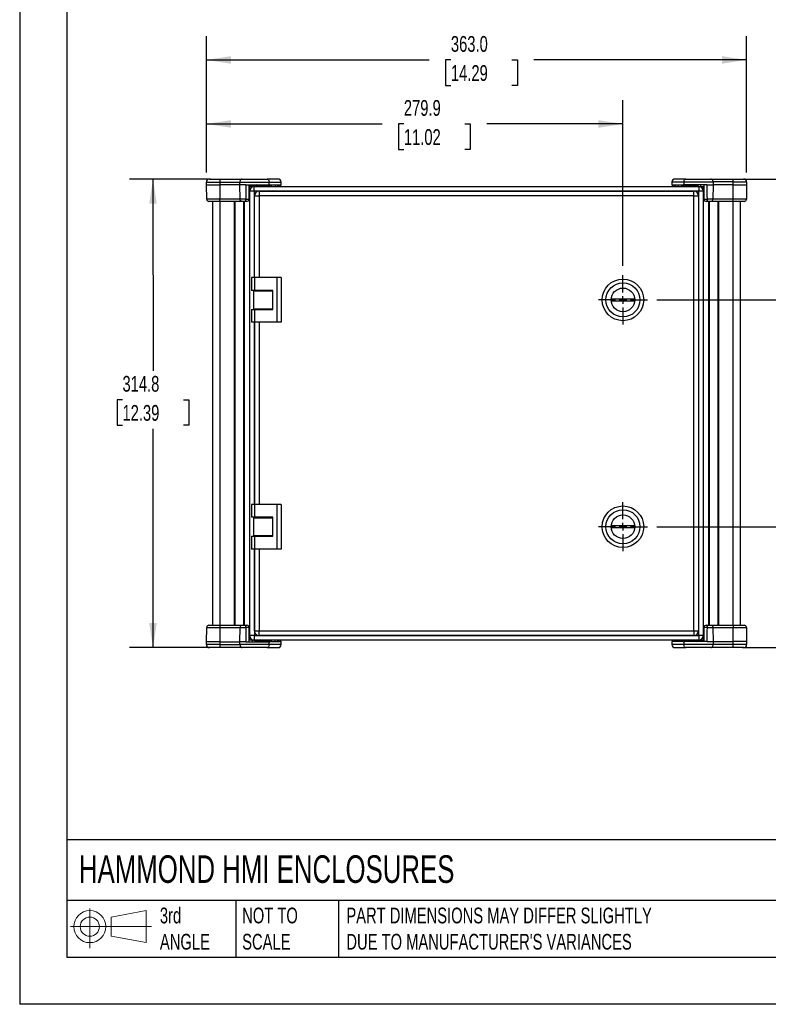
# Model space of a CAD drawing. Header units: millimetres. Extents: x 0 to 1397, y 0 to 1080.
# Tile 1 of 7: x 0 to 503, y 0 to 662. Entities that reach past the tile are written whole.
import ezdxf

# ---------------------------------------------------------------- set-up
doc = ezdxf.new("R2010")
doc.units = ezdxf.units.MM
doc.header["$LTSCALE"] = 5
doc.linetypes.add('CENTERX2', pattern=[20.32, 12.7, -2.54, 2.54, -2.54])
doc.layers.add('CENTER', color=40, linetype='CENTERX2')
doc.layers.add('DIMENSIONS', color=140, linetype='Continuous', lineweight=25)
doc.layers.add('TEXT', color=140, linetype='Continuous', lineweight=25)
doc.styles.add('SLDTEXTSTYLE0', font='TXT', dxfattribs={"width": 0.7})
doc.dimstyles.new('SLDDIMSTYLE0', dxfattribs={"dimtxt": 10.790039, "dimasz": 16.51, "dimexe": 0, "dimexo": 0.0625, "dimgap": 2.69751, "dimtad": 0, "dimtih": 1, "dimtoh": 1, "dimdec": 1, "dimrnd": 1e-09, "dimzin": 12, "dimdsep": 46, "dimtxsty": 'SLDTEXTSTYLE0', "dimsah": 1, "dimcen": 0.09, "dimadec": 0, "dimazin": 3, "dimtfac": 1, "dimtdec": 1, "dimtofl": 0, "dimtmove": 0, "dimatfit": 3, "dimfxl": 0, "dimfrac": 2, "dimtolj": 1, "dimtzin": 12, "dimarcsym": 0})
doc.dimstyles.new('SLDDIMSTYLE1', dxfattribs={"dimtxt": 10.790039, "dimasz": 16.51, "dimexe": 0, "dimexo": 0.0625, "dimgap": 2.69751, "dimtad": 0, "dimtih": 1, "dimtoh": 1, "dimdec": 1, "dimrnd": 1e-09, "dimzin": 4, "dimdsep": 46, "dimtxsty": 'SLDTEXTSTYLE0', "dimsah": 1, "dimcen": 0.09, "dimadec": 0, "dimazin": 1, "dimtfac": 1, "dimtdec": 1, "dimtofl": 0, "dimtmove": 0, "dimatfit": 3, "dimfxl": 0, "dimfrac": 2, "dimtolj": 1, "dimtzin": 12, "dimarcsym": 0})
doc.dimstyles.new('SLDDIMSTYLE2', dxfattribs={"dimtxt": 10.790039, "dimasz": 16.51, "dimexe": 0, "dimexo": 0.0625, "dimgap": 2.69751, "dimtad": 0, "dimtih": 1, "dimtoh": 1, "dimdec": 1, "dimrnd": 1e-09, "dimzin": 12, "dimdsep": 46, "dimtxsty": 'SLDTEXTSTYLE0', "dimsah": 1, "dimcen": 0.09, "dimadec": 0, "dimazin": 3, "dimtfac": 1, "dimtdec": 1, "dimtmove": 0, "dimatfit": 0, "dimfxl": 0, "dimfrac": 2, "dimtolj": 1, "dimtzin": 12, "dimarcsym": 0})

# ---------------------------------------------------------------- blocks, each defined once
blk = doc.blocks.new('Block11')
at = {"color": 7, "linetype": 'Continuous', "lineweight": 18}
for p, q in [((12.94, 26.55), (12.94, 0)), ((27.4, 20.84), (50.88, 25.16)), ((27.4, 7.98), (27.4, 20.84)), ((50.88, 25.16), (50.88, 3.66)), ((0, 14.41), (54.37, 14.41)), ((27.4, 7.98), (50.88, 3.66))]:
    blk.add_line(p, q, dxfattribs=at)
for radius in [10.75, 6.43]:
    blk.add_circle((12.94, 14.41), radius, dxfattribs=at)
blk = doc.blocks.new('Block12')
at = {"color": 7, "linetype": 'Continuous'}
blk.add_blockref('Block11', (0, 0), dxfattribs=at)
blk = doc.blocks.new('_D')
at = {"layer": 'DIMENSIONS'}
for p, q in [((128.26, 554.49), (73.73, 554.49)), ((89.6, 554.49), (89.61, 425.73)), ((69.09, 406.16), (65.46, 406.16)), ((65.46, 406.16), (65.46, 389.01)), ((110.13, 406.16), (113.75, 406.16)), ((113.75, 406.16), (113.75, 389.01)), ((65.46, 389.01), (69.09, 389.01)), ((89.61, 239.66), (89.61, 386.6)), ((113.75, 389.01), (110.13, 389.01)), ((128.27, 239.66), (73.74, 239.66))]:
    blk.add_line(p, q, dxfattribs=at)
for points in [[(89.6, 554.49), (87.06, 537.98), (92.14, 537.98)], [(89.61, 239.66), (92.15, 256.17), (87.07, 256.17)]]:
    blk.add_solid(points, dxfattribs=at)
at = {"layer": 'DIMENSIONS', "char_height": 10.583, "attachment_point": 1, "style": 'SLDTEXTSTYLE0'}
for s, insert in [('314.8', (69.09, 422.22)), ('12.39', (69.09, 402.66))]:
    blk.add_mtext(s, dxfattribs=dict(at, insert=insert))
blk = doc.blocks.new('_D_1')
at = {"layer": 'DIMENSIONS'}
for p, q in [((125.51, 558.84), (125.51, 607.37)), ((405.45, 496.14), (405.45, 607.37)), ((125.51, 591.5), (243.58, 591.5)), ((258.21, 591.5), (254.58, 591.5)), ((254.58, 591.5), (254.58, 574.35)), ((299.25, 591.5), (302.87, 591.5)), ((302.87, 591.5), (302.87, 574.35)), ((405.45, 591.5), (313.87, 591.5)), ((254.58, 574.35), (258.21, 574.35)), ((302.87, 574.35), (299.25, 574.35))]:
    blk.add_line(p, q, dxfattribs=at)
for points in [[(125.51, 591.5), (142.02, 588.96), (142.02, 594.04)], [(405.45, 591.5), (388.94, 594.04), (388.94, 588.96)]]:
    blk.add_solid(points, dxfattribs=at)
at = {"layer": 'DIMENSIONS', "char_height": 10.583, "attachment_point": 1, "style": 'SLDTEXTSTYLE0'}
for s, insert in [('279.9', (258.21, 607.55)), ('11.02', (258.21, 587.99))]:
    blk.add_mtext(s, dxfattribs=dict(at, insert=insert))
blk = doc.blocks.new('_D_2')
at = {"layer": 'DIMENSIONS'}
for p, q in [((125.51, 558.84), (125.51, 650.37)), ((488.53, 558.85), (488.53, 650.38)), ((125.51, 634.5), (275.2, 634.5)), ((289.82, 634.5), (286.2, 634.5)), ((286.2, 634.5), (286.2, 617.35)), ((330.86, 634.5), (334.49, 634.5)), ((334.49, 634.5), (334.49, 617.35)), ((488.53, 634.51), (345.49, 634.5)), ((286.2, 617.35), (289.82, 617.35)), ((334.49, 617.35), (330.86, 617.35))]:
    blk.add_line(p, q, dxfattribs=at)
for points in [[(125.51, 634.5), (142.02, 631.96), (142.02, 637.04)], [(488.53, 634.51), (472.02, 637.05), (472.02, 631.97)]]:
    blk.add_solid(points, dxfattribs=at)
at = {"layer": 'DIMENSIONS', "char_height": 10.583, "attachment_point": 1, "style": 'SLDTEXTSTYLE0'}
for s, insert in [('363.0', (289.82, 650.56)), ('14.29', (289.82, 631))]:
    blk.add_mtext(s, dxfattribs=dict(at, insert=insert))
blk = doc.blocks.new('_D_3')
at = {"layer": 'DIMENSIONS'}
for p, q in [((531.17, 320.88), (531.17, 352.63)), ((428.31, 320.88), (547.04, 320.88)), ((515.13, 284.86), (511.51, 284.86)), ((511.51, 284.86), (511.51, 267.71)), ((547.2, 284.86), (550.82, 284.86)), ((550.82, 284.86), (550.82, 267.71)), ((511.51, 267.71), (515.13, 267.71)), ((550.82, 267.71), (547.2, 267.71)), ((485.79, 239.67), (547.04, 239.67)), ((531.17, 239.67), (531.17, 207.92))]:
    blk.add_line(p, q, dxfattribs=at)
for points in [[(531.17, 320.88), (533.71, 337.39), (528.63, 337.39)], [(531.17, 239.67), (528.63, 223.16), (533.71, 223.16)]]:
    blk.add_solid(points, dxfattribs=at)
at = {"layer": 'DIMENSIONS', "char_height": 10.583, "attachment_point": 1, "style": 'SLDTEXTSTYLE0'}
for s, insert in [('81.2', (515.13, 300.92)), ('3.20', (515.13, 281.35))]:
    blk.add_mtext(s, dxfattribs=dict(at, insert=insert))
blk = doc.blocks.new('_D_4')
at = {"layer": 'DIMENSIONS'}
for p, q in [((428.31, 473.28), (547.04, 473.28)), ((531.17, 473.28), (531.17, 430)), ((515.13, 410.44), (511.51, 410.44)), ((511.51, 410.44), (511.51, 393.29)), ((547.2, 410.44), (550.82, 410.44)), ((550.82, 410.44), (550.82, 393.29)), ((511.51, 393.29), (515.13, 393.29)), ((531.17, 320.88), (531.17, 390.88)), ((550.82, 393.29), (547.2, 393.29)), ((428.31, 320.88), (547.04, 320.88))]:
    blk.add_line(p, q, dxfattribs=at)
for points in [[(531.17, 473.28), (528.63, 456.77), (533.71, 456.77)], [(531.17, 320.88), (533.71, 337.39), (528.63, 337.39)]]:
    blk.add_solid(points, dxfattribs=at)
at = {"layer": 'DIMENSIONS', "char_height": 10.583, "attachment_point": 1, "style": 'SLDTEXTSTYLE0'}
for s, insert in [('152.4', (510.65, 426.5)), ('6.00', (515.13, 406.93))]:
    blk.add_mtext(s, dxfattribs=dict(at, insert=insert))
blk = doc.blocks.new('_D_5')
at = {"layer": 'DIMENSIONS'}
for p, q in [((531.17, 554.5), (531.17, 586.25)), ((485.78, 554.5), (547.04, 554.5)), ((515.13, 513.25), (511.51, 513.25)), ((511.51, 513.25), (511.51, 496.1)), ((547.2, 513.25), (550.82, 513.25)), ((550.82, 513.25), (550.82, 496.1)), ((511.51, 496.1), (515.13, 496.1)), ((550.82, 496.1), (547.2, 496.1)), ((428.31, 473.28), (547.04, 473.28)), ((531.17, 473.28), (531.17, 441.53))]:
    blk.add_line(p, q, dxfattribs=at)
for points in [[(531.17, 554.5), (533.71, 571.01), (528.63, 571.01)], [(531.17, 473.28), (528.63, 456.77), (533.71, 456.77)]]:
    blk.add_solid(points, dxfattribs=at)
at = {"layer": 'DIMENSIONS', "char_height": 10.583, "attachment_point": 1, "style": 'SLDTEXTSTYLE0'}
for s, insert in [('81.2', (515.13, 529.3)), ('3.20', (515.13, 509.74))]:
    blk.add_mtext(s, dxfattribs=dict(at, insert=insert))
blk = doc.blocks.new('SW_CENTERMARKSYMBOL_0')
at = {"layer": 'CENTER', "color": 0}
for p, q in [((0, 5.08), (0, 16.51)), ((-5.08, 0), (-16.51, 0)), ((0, 0), (-2.54, 0)), ((0, 0), (0, 2.54)), ((0, 0), (0, -2.54)), ((0, 0), (2.54, 0)), ((5.08, 0), (16.51, 0)), ((0, -5.08), (0, -16.51))]:
    blk.add_line(p, q, dxfattribs=at)
blk = doc.blocks.new('SW_CENTERMARKSYMBOL_1')
at = {"layer": 'CENTER', "color": 0}
for p, q in [((0, 5.08), (0, 16.51)), ((-5.08, 0), (-16.51, 0)), ((0, 0), (-2.54, 0)), ((0, 0), (0, 2.54)), ((0, 0), (0, -2.54)), ((0, 0), (2.54, 0)), ((5.08, 0), (16.51, 0)), ((0, -5.08), (0, -16.51))]:
    blk.add_line(p, q, dxfattribs=at)

msp = doc.modelspace()

# ---------------------------------------------------------------- linework, layer by layer
at = {"color": 7, "linetype": 'Continuous'}
for p in [(0.01, 1079.51), (1397.01, 0.01)]:
    msp.add_line(p, (0.01, 0.01), dxfattribs=at)
for p, q in [((125.51, 552.49), (134.61, 552.49)), ((125.51, 550.49), (125.51, 552.49)), ((125.51, 550.49), (134.61, 550.49)), ((125.68, 540.96), (125.51, 550.49)), ((127.51, 554.49), (134.61, 554.49)), ((134.61, 554.49), (149.59, 554.49)), ((134.61, 552.49), (148.04, 552.49)), ((134.61, 552.49), (134.61, 550.49)), ((148.04, 550.49), (134.61, 550.49)), ((134.61, 550.49), (134.61, 540.97)), ((148.04, 552.49), (167.65, 552.49)), ((148.04, 550.49), (148.04, 552.49)), ((152.09, 550.49), (148.04, 550.49)), ((148.17, 540.97), (148.04, 550.49)), ((149.59, 554.49), (166.41, 554.49)), ((152.09, 550.49), (167.65, 550.49)), ((154.36, 549.48), (154.3, 549.48)), ((154.36, 549.48), (154.61, 549.48)), ((154.36, 549.48), (154.37, 244.68)), ((154.62, 244.68), (154.61, 549.48)), ((156.87, 549.48), (154.61, 549.48)), ((156.3, 550.49), (156.29, 549.48)), ((157.71, 549.48), (156.87, 549.48)), ((156.87, 549.48), (156.87, 549.36)), ((157.71, 546.39), (157.71, 549.48)), ((157.71, 549.48), (456.34, 549.48)), ((159.02, 550.49), (158.03, 550.11)), ((158.03, 550.11), (158.03, 549.48)), ((169.2, 550.11), (158.03, 550.11)), ((173.71, 554.49), (166.41, 554.49)), ((167.65, 550.49), (167.65, 552.49)), ((167.65, 552.49), (175.71, 552.49)), ((167.65, 550.49), (175.71, 550.49)), ((169.2, 550.11), (168.21, 550.49)), ((169.2, 549.48), (169.2, 550.11)), ((171.74, 550.22), (171.75, 549.48)), ((173.23, 550.49), (173.24, 549.48)), ((174.13, 550.49), (174.11, 549.48)), ((175.61, 549.48), (175.63, 550.49)), ((175.71, 550.49), (175.71, 552.49)), ((438.33, 552.5), (438.33, 550.5)), ((438.33, 552.5), (446.4, 552.5)), ((438.33, 550.5), (446.4, 550.5)), ((438.42, 550.5), (438.44, 549.48)), ((439.93, 549.48), (439.91, 550.5)), ((447.63, 554.5), (440.33, 554.5)), ((440.8, 549.48), (440.82, 550.5)), ((442.31, 550.5), (442.3, 549.59)), ((445.84, 550.5), (444.84, 550.12)), ((444.84, 550.12), (444.84, 549.48)), ((456.02, 550.12), (444.84, 550.12)), ((446.4, 552.5), (466.01, 552.5)), ((446.4, 552.5), (446.4, 550.5)), ((461.96, 550.5), (446.4, 550.5)), ((447.63, 554.5), (464.46, 554.5)), ((456.02, 550.12), (455.03, 550.5)), ((456.02, 549.48), (456.02, 550.12)), ((456.34, 549.48), (457.18, 549.48)), ((456.34, 549.48), (456.34, 546.39)), ((457.18, 549.48), (459.43, 549.48)), ((457.18, 549.37), (457.18, 549.48)), ((457.75, 549.48), (457.75, 550.5)), ((459.43, 549.48), (459.44, 244.68)), ((459.43, 549.48), (459.68, 549.48)), ((459.69, 244.68), (459.68, 549.48)), ((459.68, 549.48), (459.75, 549.48)), ((461.96, 550.5), (466.01, 550.5)), ((464.46, 554.5), (479.43, 554.5)), ((466.01, 550.5), (465.88, 540.97)), ((466.01, 552.5), (466.01, 550.5)), ((479.43, 552.5), (466.01, 552.5)), ((479.43, 550.5), (466.01, 550.5)), ((479.43, 554.5), (486.53, 554.5)), ((479.43, 550.5), (479.43, 552.5)), ((479.43, 552.5), (488.53, 552.5)), ((479.43, 540.97), (479.43, 550.5)), ((479.43, 550.5), (488.53, 550.5)), ((488.53, 550.5), (488.37, 540.98)), ((488.53, 552.5), (488.53, 550.5)), ((157.71, 546.39), (154.62, 546.39)), ((154.63, 247.77), (154.62, 546.39)), ((456.34, 546.39), (157.71, 546.39)), ((157.71, 546.39), (157.71, 488.27)), ((157.8, 543.21), (160.89, 543.21)), ((157.8, 488.27), (157.8, 543.21)), ((160.89, 546.3), (453.16, 546.31)), ((160.89, 546.3), (160.89, 543.21)), ((453.16, 543.22), (160.89, 543.21)), ((160.89, 543.21), (160.89, 488.27)), ((453.16, 543.22), (453.16, 546.31)), ((453.16, 543.22), (456.25, 543.22)), ((453.17, 250.95), (453.16, 543.22)), ((456.25, 543.22), (456.26, 250.95)), ((456.35, 247.77), (456.34, 546.39)), ((459.43, 546.39), (456.34, 546.39)), ((459.43, 546.39), (459.44, 247.77)), ((134.61, 540.97), (125.68, 540.96)), ((134.61, 539.49), (127.18, 539.49)), ((129.62, 539.49), (129.62, 254.66)), ((148.17, 540.97), (134.61, 540.97)), ((149.33, 539.49), (134.61, 539.49)), ((134.61, 539.49), (134.62, 254.66)), ((144.12, 539.49), (144.12, 254.66)), ((144.62, 539.49), (144.62, 254.66)), ((151.89, 540.97), (148.17, 540.97)), ((152.65, 539.49), (149.33, 539.49)), ((150.62, 254.66), (150.62, 539.49)), ((151.12, 254.66), (151.12, 539.49)), ((464.72, 539.5), (461.4, 539.5)), ((465.88, 540.97), (462.16, 540.97)), ((462.93, 539.5), (462.94, 254.67)), ((463.43, 539.5), (463.44, 254.67)), ((479.43, 539.5), (464.72, 539.5)), ((479.43, 540.97), (465.88, 540.97)), ((469.44, 254.67), (469.43, 539.5)), ((469.94, 254.67), (469.93, 539.5)), ((488.37, 540.98), (479.43, 540.97)), ((486.87, 539.5), (479.43, 539.5)), ((479.44, 254.67), (479.43, 539.5)), ((484.44, 254.67), (484.43, 539.5)), ((155.79, 488.27), (155.79, 479.63)), ((157.85, 488.27), (155.79, 488.27)), ((172.84, 488.28), (157.85, 488.27)), ((157.85, 488.27), (157.85, 479.63)), ((172.84, 488.28), (172.84, 458.28)), ((175.83, 488.28), (172.84, 488.28)), ((175.83, 488.28), (175.83, 458.28)), ((157.85, 479.63), (155.79, 479.63)), ((157.42, 467.28), (157.42, 479.27)), ((157.42, 479.27), (170.13, 479.27)), ((157.72, 479.63), (157.72, 479.27)), ((170.13, 479.63), (157.85, 479.63)), ((161.79, 479.63), (161.79, 479.27)), ((167.78, 479.27), (167.78, 479.63)), ((170.13, 466.93), (170.13, 479.63)), ((397.55, 474.04), (413.35, 474.05)), ((413.35, 472.52), (397.55, 472.52)), ((155.79, 466.93), (155.79, 458.28)), ((155.79, 466.93), (157.85, 466.93)), ((157.42, 467.28), (170.13, 467.28)), ((157.72, 467.28), (157.72, 466.93)), ((157.85, 466.93), (157.85, 458.28)), ((157.85, 466.93), (170.13, 466.93)), ((161.79, 467.28), (161.79, 466.93)), ((167.78, 466.93), (167.78, 467.28)), ((157.85, 458.28), (155.79, 458.28)), ((157.72, 458.28), (157.72, 335.87)), ((157.8, 335.87), (157.8, 458.28)), ((172.84, 458.28), (157.85, 458.28)), ((160.89, 458.28), (160.89, 335.87)), ((175.83, 458.28), (172.84, 458.28)), ((155.8, 335.87), (155.8, 327.23)), ((157.85, 335.87), (155.8, 335.87)), ((172.84, 335.88), (157.85, 335.87)), ((157.85, 335.87), (157.85, 327.23)), ((172.84, 335.88), (172.84, 305.88)), ((175.84, 335.88), (172.84, 335.88)), ((175.84, 335.88), (175.84, 305.88)), ((157.85, 327.23), (155.8, 327.23)), ((157.42, 314.88), (157.42, 326.87)), ((157.42, 326.87), (170.13, 326.87)), ((157.72, 327.23), (157.72, 326.87)), ((170.13, 327.23), (157.85, 327.23)), ((161.79, 327.23), (161.79, 326.87)), ((167.79, 326.87), (167.79, 327.23)), ((170.13, 314.53), (170.13, 327.23)), ((397.56, 321.64), (413.35, 321.65)), ((413.35, 320.12), (397.56, 320.12)), ((155.8, 314.53), (155.8, 305.88)), ((155.8, 314.53), (157.85, 314.53)), ((157.42, 314.88), (170.13, 314.88)), ((157.72, 314.88), (157.72, 314.53)), ((157.85, 314.53), (157.85, 305.88)), ((157.85, 314.53), (170.13, 314.53)), ((161.79, 314.88), (161.79, 314.53)), ((167.79, 314.53), (167.79, 314.88)), ((157.85, 305.88), (155.8, 305.88)), ((157.72, 305.88), (157.72, 247.77)), ((157.81, 250.94), (157.8, 305.88)), ((172.84, 305.88), (157.85, 305.88)), ((160.89, 305.88), (160.9, 250.94)), ((175.84, 305.88), (172.84, 305.88)), ((125.52, 243.66), (125.69, 253.19)), ((125.69, 253.19), (134.62, 253.19)), ((127.19, 254.66), (134.62, 254.66)), ((134.62, 254.66), (149.34, 254.66)), ((134.62, 253.19), (134.62, 243.66)), ((134.62, 253.19), (148.18, 253.19)), ((148.05, 243.66), (148.18, 253.19)), ((148.18, 253.19), (151.9, 253.19)), ((149.34, 254.66), (152.66, 254.66)), ((461.41, 254.67), (464.73, 254.67)), ((462.16, 253.19), (465.89, 253.19)), ((464.73, 254.67), (479.44, 254.67)), ((465.89, 253.19), (479.44, 253.2)), ((465.89, 253.19), (466.02, 243.67)), ((479.44, 254.67), (486.87, 254.67)), ((479.44, 243.67), (479.44, 253.2)), ((479.44, 253.2), (488.37, 253.2)), ((488.37, 253.2), (488.54, 243.67)), ((157.72, 247.77), (154.63, 247.77)), ((156.88, 244.79), (156.88, 244.68)), ((157.72, 244.68), (157.72, 247.77)), ((157.72, 247.77), (456.35, 247.77)), ((157.81, 250.94), (160.9, 250.94)), ((160.9, 250.94), (453.17, 250.95)), ((160.9, 247.85), (160.9, 250.94)), ((453.17, 247.86), (160.9, 247.85)), ((453.17, 250.95), (456.26, 250.95)), ((453.17, 250.95), (453.17, 247.86)), ((456.35, 247.77), (456.35, 244.68)), ((459.44, 247.77), (456.35, 247.77)), ((457.19, 244.68), (457.19, 244.8)), ((125.52, 241.66), (125.52, 243.66)), ((134.62, 243.66), (125.52, 243.66)), ((134.62, 241.66), (125.52, 241.66)), ((134.62, 239.66), (127.52, 239.66)), ((134.62, 243.66), (148.05, 243.66)), ((134.62, 243.66), (134.62, 241.66)), ((134.62, 241.66), (148.05, 241.66)), ((149.59, 239.66), (134.62, 239.66)), ((148.05, 241.66), (148.05, 243.66)), ((152.09, 243.66), (148.05, 243.66)), ((167.66, 241.66), (148.05, 241.66)), ((166.42, 239.66), (149.59, 239.66)), ((152.09, 243.66), (167.66, 243.66)), ((154.37, 244.68), (154.31, 244.68)), ((154.62, 244.68), (154.37, 244.68)), ((156.88, 244.68), (154.62, 244.68)), ((156.3, 244.68), (156.31, 243.66)), ((157.72, 244.68), (156.88, 244.68)), ((456.35, 244.68), (157.72, 244.68)), ((158.04, 244.68), (158.04, 244.04)), ((158.04, 244.04), (159.03, 243.66)), ((158.04, 244.04), (169.21, 244.04)), ((166.42, 239.66), (173.72, 239.66)), ((167.66, 241.66), (167.66, 243.66)), ((175.72, 243.66), (167.66, 243.66)), ((175.72, 241.66), (167.66, 241.66)), ((168.22, 243.66), (169.21, 244.04)), ((169.21, 244.04), (169.21, 244.68)), ((171.74, 243.66), (171.76, 244.57)), ((173.25, 244.68), (173.24, 243.66)), ((174.12, 244.68), (174.14, 243.66)), ((175.64, 243.66), (175.62, 244.68)), ((175.72, 241.66), (175.72, 243.66)), ((438.34, 243.67), (438.34, 241.67)), ((446.41, 243.67), (438.34, 243.67)), ((446.41, 241.67), (438.34, 241.67)), ((438.45, 244.68), (438.43, 243.67)), ((439.92, 243.67), (439.94, 244.68)), ((440.34, 239.67), (447.64, 239.67)), ((440.83, 243.67), (440.81, 244.68)), ((442.32, 243.94), (442.3, 244.68)), ((444.85, 244.68), (444.85, 244.05)), ((444.85, 244.05), (445.84, 243.67)), ((444.85, 244.05), (456.03, 244.05)), ((446.41, 243.67), (446.41, 241.67)), ((461.97, 243.67), (446.41, 243.67)), ((466.02, 241.67), (446.41, 241.67)), ((464.47, 239.67), (447.64, 239.67)), ((455.04, 243.67), (456.03, 244.05)), ((456.03, 244.05), (456.03, 244.68)), ((456.35, 244.68), (457.19, 244.68)), ((457.19, 244.68), (459.44, 244.68)), ((457.76, 243.67), (457.76, 244.68)), ((459.69, 244.68), (459.44, 244.68)), ((459.69, 244.68), (459.76, 244.68)), ((461.97, 243.67), (466.02, 243.67)), ((479.44, 239.67), (464.47, 239.67)), ((466.02, 243.67), (466.02, 241.67)), ((466.02, 243.67), (479.44, 243.67)), ((479.44, 241.67), (466.02, 241.67)), ((479.44, 241.67), (479.44, 243.67)), ((488.54, 243.67), (479.44, 243.67)), ((488.54, 241.67), (479.44, 241.67)), ((486.54, 239.67), (479.44, 239.67)), ((488.54, 243.67), (488.54, 241.67))]:
    msp.add_line(p, q)
at = {"flags": 128}
for points in [[(152.65, 539.49), (152.5, 539.52), (152.36, 539.6), (152.23, 539.74), (152.12, 539.92), (152.02, 540.14), (151.95, 540.4), (151.91, 540.68), (151.89, 540.97)], [(462.16, 540.97), (462.14, 540.69), (462.1, 540.41), (462.02, 540.15), (461.93, 539.93), (461.82, 539.75), (461.69, 539.61), (461.54, 539.53), (461.4, 539.5)], [(151.9, 253.19), (151.92, 253.47), (151.96, 253.75), (152.03, 254.01), (152.13, 254.23), (152.24, 254.41), (152.37, 254.55), (152.51, 254.63), (152.66, 254.66)], [(461.41, 254.67), (461.55, 254.64), (461.69, 254.56), (461.82, 254.42), (461.94, 254.24), (462.03, 254.02), (462.1, 253.76), (462.15, 253.48), (462.16, 253.19)]]:
    msp.add_lwpolyline(points, dxfattribs=at)
for centre, radius in [((405.45, 473.28), 13.97), ((405.45, 473.28), 11.43), ((405.45, 473.28), 7.94), ((405.45, 320.88), 13.97), ((405.45, 320.88), 11.43), ((405.45, 320.88), 7.94)]:
    msp.add_circle(centre, radius)
for centre, radius, start, end in [((127.51, 552.49), 2, 90.00161, 180.00161), ((157.71, 546.39), 3.09, 90.00161, 180.00161), ((173.71, 552.49), 2, 0.00161, 90.00161), ((440.33, 552.5), 2, 90.00161, 180.00161), ((456.34, 546.39), 3.09, 0.00161, 90.00161), ((486.53, 552.5), 2, 0.00161, 90.00161), ((160.89, 543.21), 3.09, 90.00161, 180.00161), ((453.16, 543.22), 3.09, 0.00161, 90.00161), ((127.18, 540.99), 1.5, 181.00161, 270.00161), ((152.65, 540.99), 1.5, 270.00161, 359.00161), ((461.4, 541), 1.5, 181.0016, 270.00161), ((486.87, 541), 1.5, 270.00161, 359.00161), ((405.45, 473.28), 7.93, 174.49039, 185.51282), ((405.45, 473.28), 7.93, 354.49039, 5.51282), ((405.45, 320.88), 7.93, 174.49039, 185.51282), ((405.45, 320.88), 7.93, 354.49039, 5.51282), ((127.19, 253.16), 1.5, 90.00161, 179.00161), ((152.66, 253.16), 1.5, 1.0016, 90.00161), ((461.41, 253.17), 1.5, 90.00161, 179.00161), ((486.87, 253.17), 1.5, 1.00161, 90.00161), ((157.72, 247.77), 3.09, 180.00161, 270.00161), ((160.9, 250.94), 3.09, 180.00161, 270.00161), ((453.17, 250.95), 3.09, 270.00161, 0.00161), ((456.35, 247.77), 3.09, 270.00161, 0.00161), ((127.52, 241.66), 2, 180.00161, 270.00161), ((173.72, 241.66), 2, 270.00161, 0.00161), ((440.34, 241.67), 2, 180.00161, 270.00161), ((486.54, 241.67), 2, 270.00161, 0.00161)]:
    msp.add_arc(centre, radius, start, end)
for points, knots in [([(134.61, 554.49), (134.61, 554.49), (134.61, 554.44), (134.61, 554.24), (134.61, 554.09), (134.61, 553.72), (134.61, 553.5), (134.61, 553.01), (134.61, 552.75), (134.61, 552.49)], [0, 0, 0, 0, 0.25, 0.25, 0.5, 0.5, 0.75, 0.75, 1, 1, 1, 1]), ([(149.59, 554.49), (149.38, 554.49), (149.18, 554.44), (148.81, 554.24), (148.64, 554.09), (148.35, 553.72), (148.23, 553.5), (148.08, 553.02), (148.04, 552.75), (148.04, 552.49)], [0, 0, 0, 0, 0.25, 0.25, 0.5, 0.5, 0.75, 0.75, 1, 1, 1, 1]), ([(166.41, 554.49), (166.58, 554.49), (166.74, 554.44), (167.04, 554.24), (167.17, 554.09), (167.4, 553.72), (167.49, 553.5), (167.62, 553.02), (167.65, 552.75), (167.65, 552.49)], [0, 0, 0, 0, 0.25, 0.25, 0.5, 0.5, 0.75, 0.75, 1, 1, 1, 1]), ([(446.4, 552.5), (446.4, 552.76), (446.43, 553.02), (446.55, 553.51), (446.64, 553.73), (446.87, 554.1), (447.01, 554.25), (447.31, 554.45), (447.47, 554.5), (447.63, 554.5)], [0, 0, 0, 0, 0.25, 0.25, 0.5, 0.5, 0.75, 0.75, 1, 1, 1, 1]), ([(466.01, 552.5), (466.01, 552.76), (465.97, 553.02), (465.81, 553.51), (465.7, 553.73), (465.41, 554.1), (465.24, 554.25), (464.87, 554.45), (464.66, 554.5), (464.46, 554.5)], [0, 0, 0, 0, 0.25, 0.25, 0.5, 0.5, 0.75, 0.75, 1, 1, 1, 1]), ([(479.43, 552.5), (479.43, 552.76), (479.43, 553.02), (479.43, 553.51), (479.43, 553.73), (479.43, 554.1), (479.43, 554.25), (479.43, 554.45), (479.43, 554.5), (479.43, 554.5)], [0, 0, 0, 0, 0.25, 0.25, 0.5, 0.5, 0.75, 0.75, 1, 1, 1, 1]), ([(134.61, 539.49), (134.61, 539.49), (134.61, 539.53), (134.61, 539.68), (134.61, 539.79), (134.61, 540.06), (134.61, 540.22), (134.61, 540.58), (134.61, 540.77), (134.61, 540.97)], [0, 0, 0, 0, 0.25, 0.25, 0.5, 0.5, 0.75, 0.75, 1, 1, 1, 1]), ([(149.33, 539.49), (149.18, 539.49), (149.03, 539.53), (148.75, 539.68), (148.62, 539.79), (148.41, 540.06), (148.32, 540.22), (148.2, 540.58), (148.17, 540.77), (148.17, 540.97)], [0, 0, 0, 0, 0.25, 0.25, 0.5, 0.5, 0.75, 0.75, 1, 1, 1, 1]), ([(151.89, 540.97), (152.08, 540.96), (152.32, 540.95), (152.72, 540.94), (152.86, 540.94), (153.13, 540.94), (153.27, 540.94), (153.52, 540.94), (153.63, 540.94), (153.83, 540.94), (153.91, 540.94), (154.1, 540.95), (154.15, 540.96), (154.15, 540.97)], [0, 0, 0, 0, 0.25, 0.25, 0.375, 0.375, 0.5, 0.5, 0.625, 0.625, 0.75, 0.75, 1, 1, 1, 1]), ([(459.9, 540.97), (459.9, 540.97), (459.95, 540.96), (460.13, 540.95), (460.22, 540.95), (460.41, 540.95), (460.53, 540.95), (460.78, 540.95), (460.91, 540.95), (461.19, 540.95), (461.33, 540.95), (461.73, 540.96), (461.97, 540.97), (462.16, 540.97)], [0, 0, 0, 0, 0.25, 0.25, 0.375, 0.375, 0.5, 0.5, 0.625, 0.625, 0.75, 0.75, 1, 1, 1, 1]), ([(464.72, 539.5), (464.87, 539.5), (465.02, 539.54), (465.3, 539.69), (465.42, 539.79), (465.64, 540.07), (465.73, 540.23), (465.84, 540.59), (465.88, 540.78), (465.88, 540.97)], [0, 0, 0, 0, 0.25, 0.25, 0.5, 0.5, 0.75, 0.75, 1, 1, 1, 1]), ([(479.43, 539.5), (479.43, 539.5), (479.43, 539.54), (479.43, 539.69), (479.43, 539.8), (479.43, 540.07), (479.43, 540.23), (479.43, 540.59), (479.43, 540.78), (479.43, 540.97)], [0, 0, 0, 0, 0.25, 0.25, 0.5, 0.5, 0.75, 0.75, 1, 1, 1, 1]), ([(134.62, 254.66), (134.62, 254.66), (134.62, 254.62), (134.62, 254.47), (134.62, 254.37), (134.62, 254.09), (134.62, 253.93), (134.62, 253.57), (134.62, 253.38), (134.62, 253.19)], [0, 0, 0, 0, 0.25, 0.25, 0.5, 0.5, 0.75, 0.75, 1, 1, 1, 1]), ([(149.34, 254.66), (149.19, 254.66), (149.04, 254.62), (148.76, 254.47), (148.63, 254.37), (148.42, 254.09), (148.33, 253.93), (148.21, 253.57), (148.18, 253.38), (148.18, 253.19)], [0, 0, 0, 0, 0.25, 0.25, 0.5, 0.5, 0.75, 0.75, 1, 1, 1, 1]), ([(154.16, 253.19), (154.16, 253.19), (154.11, 253.2), (153.92, 253.21), (153.84, 253.21), (153.64, 253.21), (153.53, 253.21), (153.28, 253.21), (153.14, 253.21), (152.86, 253.21), (152.72, 253.21), (152.32, 253.2), (152.09, 253.19), (151.9, 253.19)], [0, 0, 0, 0, 0.25, 0.25, 0.375, 0.375, 0.5, 0.5, 0.625, 0.625, 0.75, 0.75, 1, 1, 1, 1]), ([(462.16, 253.19), (461.98, 253.2), (461.74, 253.21), (461.34, 253.22), (461.2, 253.22), (460.92, 253.22), (460.79, 253.22), (460.54, 253.22), (460.42, 253.22), (460.22, 253.22), (460.14, 253.22), (459.96, 253.21), (459.91, 253.2), (459.91, 253.19)], [0, 0, 0, 0, 0.25, 0.25, 0.375, 0.375, 0.5, 0.5, 0.625, 0.625, 0.75, 0.75, 1, 1, 1, 1]), ([(464.73, 254.67), (464.88, 254.67), (465.03, 254.63), (465.31, 254.48), (465.43, 254.37), (465.65, 254.1), (465.73, 253.94), (465.85, 253.58), (465.88, 253.39), (465.89, 253.19)], [0, 0, 0, 0, 0.25, 0.25, 0.5, 0.5, 0.75, 0.75, 1, 1, 1, 1]), ([(479.44, 254.67), (479.44, 254.67), (479.44, 254.63), (479.44, 254.48), (479.44, 254.37), (479.44, 254.1), (479.44, 253.94), (479.44, 253.58), (479.44, 253.39), (479.44, 253.2)], [0, 0, 0, 0, 0.25, 0.25, 0.5, 0.5, 0.75, 0.75, 1, 1, 1, 1]), ([(134.62, 241.66), (134.62, 241.4), (134.62, 241.14), (134.62, 240.65), (134.62, 240.43), (134.62, 240.06), (134.62, 239.91), (134.62, 239.71), (134.62, 239.66), (134.62, 239.66)], [0, 0, 0, 0, 0.25, 0.25, 0.5, 0.5, 0.75, 0.75, 1, 1, 1, 1]), ([(148.05, 241.66), (148.05, 241.4), (148.09, 241.14), (148.24, 240.65), (148.36, 240.43), (148.64, 240.06), (148.82, 239.91), (149.19, 239.71), (149.39, 239.66), (149.59, 239.66)], [0, 0, 0, 0, 0.25, 0.25, 0.5, 0.5, 0.75, 0.75, 1, 1, 1, 1]), ([(167.66, 241.66), (167.66, 241.4), (167.63, 241.14), (167.5, 240.65), (167.41, 240.43), (167.18, 240.06), (167.04, 239.91), (166.75, 239.71), (166.58, 239.66), (166.42, 239.66)], [0, 0, 0, 0, 0.25, 0.25, 0.5, 0.5, 0.75, 0.75, 1, 1, 1, 1]), ([(447.64, 239.67), (447.48, 239.67), (447.32, 239.72), (447.02, 239.92), (446.88, 240.07), (446.65, 240.44), (446.56, 240.66), (446.44, 241.14), (446.41, 241.41), (446.41, 241.67)], [0, 0, 0, 0, 0.25, 0.25, 0.5, 0.5, 0.75, 0.75, 1, 1, 1, 1]), ([(464.47, 239.67), (464.67, 239.67), (464.87, 239.72), (465.25, 239.92), (465.42, 240.07), (465.71, 240.44), (465.82, 240.66), (465.98, 241.15), (466.02, 241.41), (466.02, 241.67)], [0, 0, 0, 0, 0.25, 0.25, 0.5, 0.5, 0.75, 0.75, 1, 1, 1, 1]), ([(479.44, 239.67), (479.44, 239.67), (479.44, 239.72), (479.44, 239.92), (479.44, 240.07), (479.44, 240.44), (479.44, 240.66), (479.44, 241.15), (479.44, 241.41), (479.44, 241.67)], [0, 0, 0, 0, 0.25, 0.25, 0.5, 0.5, 0.75, 0.75, 1, 1, 1, 1])]:
    msp.add_open_spline(points, degree=3, knots=knots)
for points in [[(152.09, 550.49), (152.02, 547.27), (151.95, 544.1), (151.89, 540.97)], [(154.15, 540.97), (154.2, 544.1), (154.26, 547.27), (154.31, 550.49)], [(459.73, 550.5), (459.79, 547.28), (459.84, 544.11), (459.9, 540.97)], [(462.16, 540.97), (462.09, 544.11), (462.03, 547.28), (461.96, 550.5)], [(151.9, 253.19), (151.96, 250.05), (152.03, 246.88), (152.09, 243.66)], [(154.32, 243.66), (154.27, 246.88), (154.21, 250.05), (154.16, 253.19)], [(459.91, 253.19), (459.85, 250.06), (459.8, 246.89), (459.74, 243.67)], [(461.97, 243.67), (462.03, 246.89), (462.1, 250.06), (462.16, 253.19)]]:
    msp.add_open_spline(points, degree=3)
at = {"layer": 'TEXT'}
for p, q in [((31.75, 1047.75), (31.75, 31.75)), ((1365.25, 110.63), (31.75, 110.63)), ((1365.25, 69.85), (31.75, 69.85)), ((145.22, 69.85), (145.22, 31.75)), ((214.19, 69.85), (214.19, 31.75)), ((31.75, 31.75), (1365.25, 31.75))]:
    msp.add_line(p, q, dxfattribs=at)

# ---------------------------------------------------------------- block references
at = {"layer": 'CENTER'}
for name, p in [('SW_CENTERMARKSYMBOL_0', (405.45, 473.28)), ('SW_CENTERMARKSYMBOL_1', (405.45, 320.88))]:
    msp.add_blockref(name, p, dxfattribs=at)
at = {"layer": 'TEXT'}
msp.add_blockref('Block12', (34.19, 37.77), dxfattribs=at)

# ---------------------------------------------------------------- texts
at = {"layer": 'TEXT', "attachment_point": 1, "style": 'SLDTEXTSTYLE0'}
for s, insert, char_height in [('HAMMOND HMI ENCLOSURES', (39.83, 100.12), 18.5208), ('3rd^JANGLE', (94.25, 64.98), 10.583), ('NOT TO^JSCALE', (149.53, 64.98), 10.5833), ("PART DIMENSIONS MAY DIFFER SLIGHTLY ^JDUE TO MANUFACTURER'S VARIANCES", (219.56, 64.98), 10.5833)]:
    msp.add_mtext(s, dxfattribs=dict(at, insert=insert, char_height=char_height))

# ---------------------------------------------------------------- dimensions: what is measured, and where the dimension line sits
at = {"layer": 'DIMENSIONS'}
for base, p1, p2, angle, dimstyle, picture, middle in [((488.53, 634.51), (125.51, 552.49), (488.53, 552.5), 0.00161, 'SLDDIMSTYLE1', '_D_2', (310.34, 634.5)), ((531.17, 554.5), (421.96, 473.28), (479.43, 554.5), 90, 'SLDDIMSTYLE2', '_D_5', (531.17, 513.25)), ((89.61, 239.66), (134.61, 554.49), (134.62, 239.66), 270.00161, 'SLDDIMSTYLE0', '_D', (89.61, 406.16)), ((531.17, 473.28), (421.96, 320.88), (421.96, 473.28), 90, 'SLDDIMSTYLE0', '_D_4', (531.17, 410.44)), ((531.17, 239.67), (421.96, 320.88), (479.44, 239.67), 90, 'SLDDIMSTYLE2', '_D_3', (531.17, 284.86))]:
    dim = msp.add_linear_dim(base=base, p1=p1, p2=p2, angle=angle, dimstyle=dimstyle, dxfattribs=at)
    dim.commit()
    dim.dimension.update_dxf_attribs({"geometry": picture, "text_midpoint": middle, "dimtype": 160})
dim = msp.add_linear_dim(base=(405.45, 591.5), p1=(125.51, 552.49), p2=(405.45, 489.79), dimstyle='SLDDIMSTYLE0', dxfattribs=at)
dim.commit()
dim.dimension.update_dxf_attribs({"geometry": '_D_1', "text_midpoint": (278.73, 591.5), "dimtype": 160})

doc.saveas('drawing.dxf')
